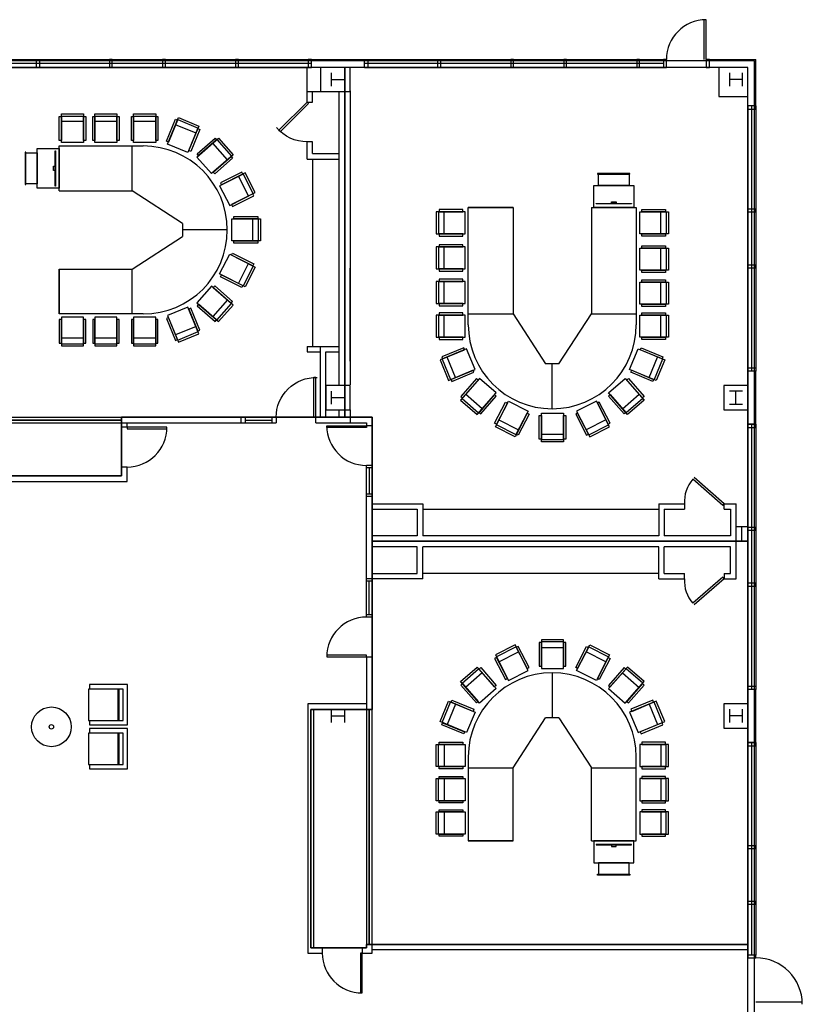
# Model space of a CAD drawing. Header units: inches. Extents: x -79 to 3853, y -268 to 2165.
# Tile 14 of 14: x 2963 to 3671, y 1238 to 2129. Entities that reach past the tile are written whole.
import ezdxf

# ---------------------------------------------------------------- set-up
doc = ezdxf.new("R2010")
doc.units = ezdxf.units.IN
doc.header["$MEASUREMENT"] = 0
doc.layers.get('0').update_dxf_attribs({"linetype": 'CONTINUOUS'})
for name, color, linetype in [('A-GLAZ', 8, 'CONTINUOUS'), ('A-WALL', 7, 'CONTINUOUS'), ('I-DOOR', 9, 'CONTINUOUS'), ('I-EQPM', 8, 'CONTINUOUS'), ('I-FLOR-CASE', 8, 'CONTINUOUS'), ('I-FURN', 8, 'CONTINUOUS'), ('I-FURN-CHAR', 9, 'CONTINUOUS'), ('I-FURN-CONF', 9, 'CONTINUOUS'), ('I-GLAZ', 8, 'CONTINUOUS'), ('I-WALL', 8, 'CONTINUOUS'), ('S-COLS', 7, 'CONTINUOUS'), ('triGrossAreaLayer', 7, 'CONTINUOUS'), ('triLabelLayer', 7, 'CONTINUOUS'), ('triMeasuredGrossAreaLayer', 7, 'CONTINUOUS'), ('triSpaceLayer', 7, 'CONTINUOUS')]:
    doc.layers.add(name, color=color, linetype=linetype)
doc.styles.add('FDC_SPC', font='ROMANS.SHX', dxfattribs={"height": 12})

# ---------------------------------------------------------------- blocks, each defined once
blk = doc.blocks.new('DR1H45')
for p, q in [((-0.5, 0), (0.207, 0.707)), ((-0.465, -0.035), (0.242, 0.672)), ((0.207, 0.707), (0.242, 0.672)), ((-0.5, 0), (-0.465, -0.035))]:
    blk.add_line(p, q)
blk.add_arc((-0.5, 0), 1, 0, 50.1944)
blk = doc.blocks.new('DR1H90')
for p, q in [((-0.5, 0), (-0.5, 1)), ((-0.5, 1), (-0.45, 1)), ((-0.45, 0), (-0.45, 1)), ((-0.5, 0), (-0.45, 0))]:
    blk.add_line(p, q)
blk.add_arc((-0.5, 0), 1, 0, 91.707)
blk = doc.blocks.new('PODIUM')
for points in [[(-3, -20), (17, -20), (17, 16), (-3, 16)], [(0.375, 14), (0.375, -18), (0.625, -18), (0.625, 14)], [(17, -16), (27.25, -16), (27.25, 12), (17, 12)], [(27.25, 12.625), (28, 12.625), (28, -16.625), (27.25, -16.625)], [(0.625, 0), (0.625, -4), (2.125, -4), (2.125, 0)]]:
    blk.add_lwpolyline(points, close=True)
blk = doc.blocks.new('12PSTG05')
for p, q in [((-26, -10), (-26, 10)), ((-24, -10), (-24, 10)), ((-19, 10), (-19, -10))]:
    blk.add_line(p, q)
blk.add_lwpolyline([(-26, 10), (0, 10), (0, -10), (-26, -10)])
for points in [[(-23.5, 10), (-23.5, 12), (-2, 12), (-2, 10)], [(-23.5, -12), (-23.5, -10), (-2, -10), (-2, -12)]]:
    blk.add_lwpolyline(points, close=True)
blk = doc.blocks.new('WINDQF')
for p, q in [((-0.5, 0), (0.5, 0)), ((0.5, -0.5), (-0.5, -0.5)), ((-0.5, -1), (0.5, -1))]:
    blk.add_line(p, q)

msp = doc.modelspace()

# ---------------------------------------------------------------- linework, layer by layer
at = {"layer": 'A-GLAZ'}
for p, q in [((3274.62, 2092.62), (3545.12, 2092.62)), ((3545.12, 2088.94), (3274.62, 2088.94)), ((3274.62, 2085.25), (3545.12, 2085.25)), ((3621.25, 1474.62), (3621.25, 1282.12)), ((3624.94, 1282.12), (3624.94, 1474.62)), ((3628.62, 1474.62), (3628.62, 1282.12))]:
    msp.add_line(p, q, dxfattribs=at)
at = {"layer": 'A-GLAZ', "flags": 128}
for points in [[(2977.88, 2085.25), (2977.88, 2092.62), (2980.38, 2092.62), (2980.38, 2085.25)], [(3046.38, 2085.25), (3046.38, 2092.62), (3043.88, 2092.62), (3043.88, 2085.25)], [(3094.38, 2085.25), (3094.38, 2092.62), (3091.88, 2092.62), (3091.88, 2085.25)], [(3160.38, 2085.25), (3160.38, 2092.62), (3157.88, 2092.62), (3157.88, 2085.25)], [(3226.62, 2085.25), (3226.62, 2092.62), (3223.62, 2092.62), (3223.62, 2085.25)], [(3274.62, 2085.25), (3274.62, 2092.62), (3277.62, 2092.62), (3277.62, 2085.25)], [(3340.88, 2085.25), (3340.88, 2092.62), (3343.38, 2092.62), (3343.38, 2085.25)], [(3409.38, 2085.25), (3409.38, 2092.62), (3406.88, 2092.62), (3406.88, 2085.25)], [(3457.38, 2085.25), (3457.38, 2092.62), (3454.88, 2092.62), (3454.88, 2085.25)], [(3523.38, 2085.25), (3523.38, 2092.62), (3520.88, 2092.62), (3520.88, 2085.25)], [(3547.62, 2085.25), (3547.62, 2092.62), (3545.12, 2092.62), (3545.12, 2085.25)], [(3586.62, 2085.25), (3586.62, 2092.62), (3583.62, 2092.62), (3583.62, 2085.25)], [(3586.62, 2085.25), (3586.62, 2092.62), (3583.62, 2092.62), (3583.62, 2085.25)], [(3628.62, 2047.62), (3628.62, 2050.62), (3621.25, 2050.62), (3621.25, 2047.62)], [(3628.62, 1954.62), (3628.62, 1957.12), (3621.25, 1957.12), (3621.25, 1954.62)], [(3628.62, 1904.12), (3628.62, 1906.62), (3621.25, 1906.62), (3621.25, 1904.12)], [(3628.62, 1813.62), (3628.62, 1810.62), (3621.25, 1810.62), (3621.25, 1813.62)], [(3628.62, 1759.62), (3628.62, 1762.62), (3621.25, 1762.62), (3621.25, 1759.62)], [(3628.62, 1666.62), (3628.62, 1669.12), (3621.25, 1669.12), (3621.25, 1666.62)], [(3628.62, 1616.12), (3628.62, 1618.62), (3621.25, 1618.62), (3621.25, 1616.12)], [(3628.62, 1525.62), (3628.62, 1522.62), (3621.25, 1522.62), (3621.25, 1525.62)], [(3628.62, 1471.62), (3628.62, 1474.62), (3621.25, 1474.62), (3621.25, 1471.62)], [(3628.62, 1378.62), (3628.62, 1381.12), (3621.25, 1381.12), (3621.25, 1378.62)], [(3628.62, 1328.12), (3628.62, 1330.62), (3621.25, 1330.62), (3621.25, 1328.12)], [(3621.25, 1279.62), (3628.62, 1279.62), (3628.62, 1282.12), (3621.25, 1282.12)]]:
    msp.add_lwpolyline(points, close=True, dxfattribs=at)
at = {"layer": 'A-WALL'}
for p, q in [((3226.62, 2092.62), (3274.62, 2092.62)), ((3274.62, 2085.25), (3226.62, 2085.25)), ((3586.62, 2092.62), (3628.62, 2092.62)), ((3621.25, 2085.25), (3586.62, 2085.25)), ((3621.25, 2050.62), (3621.25, 2085.25)), ((3628.62, 2050.62), (3628.62, 2092.62)), ((3621.25, 1810.62), (3621.25, 1762.62)), ((3628.62, 1810.62), (3621.25, 1810.62)), ((3628.62, 1762.62), (3628.62, 1810.62)), ((3621.25, 1762.62), (3628.62, 1762.62)), ((3628.62, 1522.62), (3621.25, 1522.62)), ((3621.25, 1522.62), (3621.25, 1474.62)), ((3628.62, 1474.62), (3628.62, 1522.62)), ((3621.25, 1474.62), (3628.62, 1474.62))]:
    msp.add_line(p, q, dxfattribs=at)
at = {"layer": 'I-DOOR'}
for p, q in [((3581.62, 2128.62), (3581.62, 2092.62)), ((3583.62, 2092.62), (3583.62, 2128.62)), ((3598.7, 1689.09), (3571.54, 1712.73)), ((3600.01, 1690.6), (3572.86, 1714.24)), ((3598.7, 1689.09), (3600.01, 1690.6)), ((3598.7, 1624.11), (3571.54, 1600.48)), ((3600.01, 1622.6), (3572.86, 1598.97)), ((3598.7, 1624.11), (3600.01, 1622.6)), ((3276.35, 1588.07), (3276.35, 1589.57)), ((3670.62, 1239.62), (3628.62, 1239.62))]:
    msp.add_line(p, q, dxfattribs=at)
for points in [[(3059.81, 1758.31), (3095.81, 1758.31), (3095.81, 1759.81), (3059.81, 1759.81)], [(3276.35, 1759.73), (3240.35, 1759.73), (3240.35, 1761.23), (3276.35, 1761.23)], [(3276.35, 1553.57), (3240.35, 1553.57), (3240.35, 1552.07), (3276.35, 1552.07)], [(3270.85, 1283.89), (3270.85, 1247.89), (3272.35, 1247.89), (3272.35, 1283.89)]]:
    msp.add_lwpolyline(points, close=True, dxfattribs=at)
for centre, radius, start, end in [((3583.62, 2092.62), 36, 90, 180), ((3059.81, 1759.81), 36, 270, 0), ((3276.35, 1761.23), 36, 180, 270), ((3594.74, 1692.49), 30.79, 138.89428, 183.50927), ((3594.74, 1620.72), 30.79, 176.49073, 221.10572), ((3276.35, 1552.07), 36, 90, 180), ((3272.35, 1283.89), 36, 180, 270), ((3628.62, 1237.62), 42, 0, 90)]:
    msp.add_arc(centre, radius, start, end, dxfattribs=at)
at = {"layer": 'I-EQPM'}
for points in [[(3261.62, 1819.75), (3261.62, 1903.75)], [(3481.55, 1291.89), (3397.55, 1291.89)]]:
    msp.add_lwpolyline(points, dxfattribs=at)
at = {"layer": 'I-FLOR-CASE'}
for p, q in [((3227.62, 2002.55), (3227.62, 1833.01)), ((3327.25, 1685.6), (3540.78, 1685.6)), ((3540.78, 1627.6), (3327.25, 1627.6))]:
    msp.add_line(p, q, dxfattribs=at)
at = {"layer": 'I-FURN'}
for radius in [18, 1.99]:
    msp.add_circle((2991.26, 1488.72), radius, dxfattribs=at)
at = {"layer": 'I-FURN-CHAR'}
for p, q in [((3025.75, 1526.92), (3025.75, 1522.92)), ((3060.25, 1526.92), (3025.75, 1526.92)), ((3060.25, 1490.42), (3060.25, 1526.92)), ((3056.25, 1522.92), (3024.75, 1522.92)), ((3024.75, 1522.92), (3024.75, 1494.42)), ((3051.25, 1522.92), (3051.25, 1494.42)), ((3052.25, 1522.92), (3052.25, 1494.42)), ((3056.25, 1494.42), (3056.25, 1522.92)), ((3024.75, 1494.42), (3056.25, 1494.42)), ((3025.75, 1494.42), (3025.75, 1490.42)), ((3025.75, 1490.42), (3060.25, 1490.42)), ((3056.25, 1483.12), (3024.75, 1483.12)), ((3024.75, 1483.12), (3024.75, 1454.62)), ((3025.75, 1487.12), (3025.75, 1483.12)), ((3060.25, 1487.12), (3025.75, 1487.12)), ((3051.25, 1483.12), (3051.25, 1454.62)), ((3052.25, 1483.12), (3052.25, 1454.62)), ((3056.25, 1454.62), (3056.25, 1483.12)), ((3060.25, 1450.62), (3060.25, 1487.12)), ((3024.75, 1454.62), (3056.25, 1454.62)), ((3025.75, 1454.62), (3025.75, 1450.62)), ((3025.75, 1450.62), (3060.25, 1450.62))]:
    msp.add_line(p, q, dxfattribs=at)
at = {"layer": 'I-FURN-CONF'}
for p, q in [((2998.39, 2014.34), (3074.39, 2014.34)), ((2998.39, 1973.78), (2998.39, 2014.34)), ((3064.39, 1973.78), (3064.39, 2014.34)), ((2998.39, 1973.78), (3064.39, 1973.78)), ((3109.83, 1944.34), (3064.39, 1973.78)), ((3368.38, 1852.59), (3368.38, 1958.59)), ((3368.38, 1958.59), (3408.95, 1958.59)), ((3408.95, 1958.59), (3408.95, 1862.59)), ((3479.82, 1958.59), (3479.82, 1862.59)), ((3479.82, 1958.59), (3520.38, 1958.59)), ((3520.38, 1958.59), (3520.38, 1852.59)), ((3109.83, 1944.34), (3109.83, 1932.34)), ((3150.39, 1938.34), (3109.83, 1938.34)), ((3064.39, 1902.9), (3109.83, 1932.34)), ((2998.39, 1902.9), (3064.39, 1902.9)), ((2998.39, 1862.34), (2998.39, 1902.9)), ((3064.39, 1862.34), (3064.39, 1902.9)), ((3074.39, 1862.34), (2998.39, 1862.34)), ((3368.38, 1862.59), (3408.95, 1862.59)), ((3408.95, 1862.59), (3438.38, 1817.15)), ((3450.38, 1817.15), (3479.82, 1862.59)), ((3479.82, 1862.59), (3520.38, 1862.59)), ((3450.38, 1817.15), (3438.38, 1817.15)), ((3444.38, 1776.59), (3444.38, 1817.15)), ((3444.38, 1537.54), (3444.38, 1496.98)), ((3408.95, 1451.54), (3438.38, 1496.98)), ((3450.38, 1496.98), (3438.38, 1496.98)), ((3450.38, 1496.98), (3479.82, 1451.54)), ((3368.38, 1461.54), (3368.38, 1385.54)), ((3520.38, 1385.54), (3520.38, 1461.54)), ((3368.38, 1451.54), (3408.95, 1451.54)), ((3408.95, 1385.54), (3408.95, 1451.54)), ((3479.82, 1385.54), (3479.82, 1451.54)), ((3479.82, 1451.54), (3520.38, 1451.54)), ((3368.38, 1385.54), (3408.95, 1385.54)), ((3479.82, 1385.54), (3520.38, 1385.54))]:
    msp.add_line(p, q, dxfattribs=at)
for points in [[(3408.95, 1958.59), (3368.38, 1958.59)], [(2998.39, 1902.9), (2998.39, 1862.34)], [(3408.95, 1385.54), (3368.38, 1385.54)]]:
    msp.add_lwpolyline(points, dxfattribs=at)
for centre, start, end in [((3074.39, 1938.34), 270, 90), ((3444.38, 1852.59), 180, 0), ((3444.38, 1461.54), 0, 180)]:
    msp.add_arc(centre, 76, start, end, dxfattribs=at)
at = {"layer": 'I-GLAZ'}
for p, q in [((3166.62, 1768.81), (3190.62, 1768.81)), ((3166.62, 1766.31), (3190.62, 1766.31)), ((3166.62, 1763.81), (3190.62, 1763.81)), ((3276.35, 1699.23), (3276.35, 1723.23)), ((3278.85, 1723.23), (3278.85, 1699.23)), ((3281.35, 1699.23), (3281.35, 1723.23)), ((3276.35, 1590.07), (3276.35, 1620.6)), ((3278.85, 1590.07), (3278.85, 1620.6)), ((3281.35, 1590.07), (3281.35, 1620.6))]:
    msp.add_line(p, q, dxfattribs=at)
at = {"layer": 'I-WALL'}
for p, q in [((3222.62, 2054.09), (3222.62, 2085.25)), ((3222.62, 2063.62), (3256.62, 2063.62)), ((3227.62, 2054.09), (3227.62, 2063.62)), ((3251.62, 1797.62), (3251.62, 2063.62)), ((3256.62, 1797.62), (3256.62, 2063.62)), ((3261.62, 2064.16), (3261.62, 1798.16)), ((3222.62, 2054.09), (3227.62, 2054.09)), ((3227.62, 2018.09), (3222.62, 2018.09)), ((3222.62, 2002.55), (3222.62, 2018.09)), ((3227.62, 2007.55), (3227.62, 2018.09)), ((3227.62, 2007.55), (3251.62, 2007.55)), ((3222.62, 2002.55), (3251.62, 2002.55)), ((3222.62, 1833.01), (3222.62, 1828.01)), ((3222.62, 1833.01), (3251.62, 1833.01)), ((3222.62, 1828.01), (3234.62, 1828.01)), ((3234.62, 1768.81), (3234.62, 1833.01)), ((3239.62, 1828.01), (3251.62, 1828.01)), ((3239.62, 1768.81), (3239.62, 1828.01)), ((3251.62, 1768.81), (3251.62, 1775.62)), ((3256.62, 1768.81), (3256.62, 1775.62)), ((3261.62, 1775.62), (3261.62, 1763.81)), ((2912.13, 1768.81), (3166.62, 1768.81)), ((3162.62, 1768.81), (3162.62, 1763.81)), ((3166.62, 1768.81), (3166.62, 1763.81)), ((3190.62, 1768.81), (3190.62, 1763.81)), ((3190.62, 1768.81), (3194.62, 1768.81)), ((3194.62, 1768.81), (3194.62, 1763.81)), ((3230.62, 1763.81), (3230.62, 1768.81)), ((3230.62, 1768.81), (3234.62, 1768.81)), ((3239.62, 1768.81), (3281.35, 1768.81)), ((3281.35, 1761.23), (3281.35, 1768.81)), ((2609.68, 1763.81), (3166.62, 1763.81)), ((3054.81, 1759.81), (3054.81, 1763.81)), ((3059.81, 1759.81), (3054.81, 1759.81)), ((3059.81, 1759.81), (3059.81, 1763.81)), ((3190.62, 1763.81), (3194.62, 1763.81)), ((3230.62, 1763.81), (3276.35, 1763.81)), ((3276.35, 1763.81), (3276.35, 1761.23)), ((3281.35, 1761.23), (3276.35, 1761.23)), ((3054.81, 1715.81), (3054.81, 1723.81)), ((3059.81, 1723.81), (3054.81, 1723.81)), ((3059.81, 1710.81), (3059.81, 1723.81)), ((3281.35, 1725.23), (3276.35, 1725.23)), ((3276.35, 1723.23), (3276.35, 1725.23)), ((3281.35, 1723.23), (3276.35, 1723.23)), ((3281.35, 1723.23), (3281.35, 1725.23)), ((2721.44, 1710.81), (3059.81, 1710.81)), ((2726.44, 1715.81), (3054.81, 1715.81)), ((3281.35, 1699.23), (3276.35, 1699.23)), ((3276.35, 1620.6), (3276.35, 1699.23)), ((3281.35, 1697.23), (3276.35, 1697.23)), ((3281.35, 1656.6), (3281.35, 1699.23)), ((3281.35, 1690.6), (3327.25, 1690.6)), ((3281.35, 1685.6), (3322.25, 1685.6)), ((3322.25, 1685.6), (3322.25, 1661.6)), ((3327.25, 1690.6), (3327.25, 1661.6)), ((3540.78, 1690.6), (3540.78, 1661.6)), ((3540.78, 1690.6), (3564.01, 1690.6)), ((3545.78, 1685.6), (3564.01, 1685.6)), ((3545.78, 1685.6), (3545.78, 1661.6)), ((3564.01, 1690.6), (3564.01, 1685.6)), ((3600.01, 1685.6), (3600.01, 1690.6)), ((3600.01, 1690.6), (3610.69, 1690.6)), ((3600.01, 1685.6), (3605.69, 1685.6)), ((3605.69, 1685.6), (3605.69, 1661.6)), ((3610.69, 1622.6), (3610.69, 1690.6)), ((3621.25, 1669.62), (3610.69, 1669.62)), ((3615.69, 1669.62), (3615.69, 1656.6)), ((3322.25, 1661.6), (3281.35, 1661.6)), ((3540.78, 1661.6), (3327.25, 1661.6)), ((3605.69, 1661.6), (3545.78, 1661.6)), ((3621.25, 1651.6), (3621.25, 1661.6)), ((3621.25, 1656.6), (3281.35, 1656.6)), ((3281.35, 1620.6), (3281.35, 1651.6)), ((3322.25, 1651.6), (3281.35, 1651.6)), ((3322.25, 1627.6), (3322.25, 1651.6)), ((3540.78, 1651.6), (3327.25, 1651.6)), ((3327.25, 1622.6), (3327.25, 1651.6)), ((3540.78, 1622.6), (3540.78, 1651.6)), ((3545.78, 1627.6), (3545.78, 1651.6)), ((3605.69, 1651.6), (3545.78, 1651.6)), ((3605.69, 1627.6), (3605.69, 1651.6)), ((3327.25, 1622.6), (3276.35, 1622.6)), ((3281.35, 1627.6), (3322.25, 1627.6)), ((3540.78, 1622.6), (3564.01, 1622.6)), ((3545.78, 1627.6), (3564.01, 1627.6)), ((3564.01, 1622.6), (3564.01, 1627.6)), ((3600.01, 1627.6), (3600.01, 1622.6)), ((3600.01, 1627.6), (3605.69, 1627.6)), ((3600.01, 1622.6), (3610.69, 1622.6)), ((3281.35, 1620.6), (3276.35, 1620.6)), ((3281.35, 1590.07), (3276.35, 1590.07)), ((3276.35, 1588.07), (3276.35, 1590.07)), ((3281.35, 1588.07), (3276.35, 1588.07)), ((3281.35, 1588.07), (3281.35, 1590.07)), ((3276.35, 1552.07), (3276.35, 1288.89)), ((3276.35, 1552.07), (3281.35, 1552.07)), ((3281.35, 1283.89), (3281.35, 1552.07)), ((3223.35, 1509.44), (3223.35, 1283.89)), ((3276.35, 1509.44), (3223.35, 1509.44)), ((3228.35, 1504.44), (3228.35, 1288.89)), ((3276.35, 1504.44), (3228.35, 1504.44)), ((3223.35, 1283.89), (3236.35, 1283.89)), ((3228.35, 1288.89), (3236.35, 1288.89)), ((3236.35, 1288.89), (3236.35, 1283.89)), ((3272.35, 1288.89), (3272.35, 1283.89)), ((3272.35, 1288.89), (3276.35, 1288.89)), ((3272.35, 1283.89), (3281.35, 1283.89)), ((3621.25, 1291.89), (3281.35, 1291.89)), ((3621.25, 1286.89), (3281.35, 1286.89))]:
    msp.add_line(p, q, dxfattribs=at)
at = {"layer": 'S-COLS'}
for p, q in [((3595.25, 2085.25), (3595.25, 2059.25)), ((3595.25, 2059.25), (3621.25, 2059.25))]:
    msp.add_line(p, q, dxfattribs=at)
for points in [[(3234.62, 2063.62), (3261.62, 2063.62), (3261.62, 2085.25), (3234.62, 2085.25)], [(3239.62, 1775.62), (3261.62, 1775.62), (3261.62, 1797.62), (3239.62, 1797.62)], [(3599.62, 1775.62), (3621.62, 1775.62), (3621.62, 1797.62), (3599.62, 1797.62)], [(3599.62, 1487.62), (3621.62, 1487.62), (3621.62, 1509.62), (3599.62, 1509.62)], [(3599.62, 1487.62), (3621.62, 1487.62), (3621.62, 1509.62), (3599.62, 1509.62)]]:
    msp.add_lwpolyline(points, close=True, dxfattribs=at)
at = {"layer": 'S-COLS', "flags": 128}
for points in [[(3244.62, 2068.62), (3244.62, 2080.62)], [(3256.62, 2068.62), (3256.62, 2080.62)], [(3604.62, 2080.62), (3604.62, 2068.62)], [(3616.62, 2068.62), (3616.62, 2080.62)], [(3244.62, 2074.62), (3256.62, 2074.62)], [(3616.62, 2074.62), (3604.62, 2074.62)], [(3244.62, 1780.62), (3244.62, 1792.62)], [(3256.62, 1780.62), (3256.62, 1792.62)], [(3616.62, 1792.62), (3604.62, 1792.62)], [(3610.62, 1780.62), (3610.62, 1792.62)], [(3244.62, 1786.62), (3256.62, 1786.62)], [(3604.62, 1780.62), (3616.62, 1780.62)], [(3244.62, 1492.62), (3244.62, 1504.62)], [(3244.62, 1498.62), (3256.62, 1498.62)], [(3256.62, 1492.62), (3256.62, 1504.62)], [(3604.62, 1504.62), (3604.62, 1492.62)], [(3616.62, 1498.62), (3604.62, 1498.62)], [(3616.62, 1492.62), (3616.62, 1504.62)]]:
    msp.add_lwpolyline(points, dxfattribs=at)
at = {"layer": 'triGrossAreaLayer'}
msp.add_lwpolyline([(1313.6, -117.94), (1433.2, -170.25), (1479.07, -185.98), (1609.44, -218.79), (1653.61, -226.03), (1663.33, -159.69), (1771.59, -169.88), (1849.66, -169.88), (1957.92, -159.69), (1967.64, -226.03), (2011.81, -218.79), (2142.15, -185.98), (2165.17, -178.08), (2167.51, -177.27), (2188.08, -170.25), (2308.19, -117.71), (2350.94, -94.65), (2481.05, -7.82), (2528.9, 31.62), (2548.88, 31.62), (2548.88, -6), (3627.25, -6), (3627.25, 2091.25), (-6, 2091.25)], dxfattribs=at)
at = {"layer": 'triMeasuredGrossAreaLayer'}
msp.add_lwpolyline([(2554.88, 0), (3621.25, 0), (3621.25, 2085.25), (0, 2085.25)], dxfattribs=at)
at = {"layer": 'triSpaceLayer'}
for points in [[(3256.62, 2085.25), (2907.12, 2085.25), (2907.12, 1766.31), (3054.81, 1766.31), (3054.81, 1768.81), (3256.62, 1768.81)], [(3621.25, 2085.25), (3256.62, 2085.25), (3256.62, 1768.81), (3281.34, 1768.81), (3281.34, 1656.59), (3621.25, 1656.59)], [(3054.81, 1766.31), (2907.12, 1766.31), (2800, 1766.31), (2726.44, 1766.31), (2726.44, 1715.81), (3054.81, 1715.81)], [(3281.34, 1656.59), (3281.34, 1504.44), (3278.84, 1504.44), (3278.84, 1291.88), (3621.25, 1291.88), (3621.25, 1656.59)], [(3278.84, 1504.44), (3225.84, 1504.44), (3225.84, 1288.88), (3276.34, 1288.88), (3276.34, 1291.88), (3278.84, 1291.88)]]:
    msp.add_lwpolyline(points, close=True, dxfattribs=at)
msp.add_lwpolyline([(2941.03, 885.62), (3188.62, 885.62), (3188.62, 1199.72), (3269.75, 1199.72), (3269.75, 1197.19), (3363.47, 1197.19), (3363.47, 1199.72), (3621.25, 1199.72), (3621.25, 1291.88), (3276.34, 1291.88), (3276.34, 1288.88), (3225.84, 1288.88), (3225.84, 1504.44), (3281.34, 1504.44), (3281.34, 1768.81), (3054.81, 1768.81), (3054.81, 1715.81), (2726.44, 1715.81)], dxfattribs=at)

# ---------------------------------------------------------------- block references
at = {"layer": 'A-GLAZ', "xscale": 312, "yscale": 7.374999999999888, "zscale": 1e-06}
msp.add_blockref('WINDQF', (3070.62, 2092.62), dxfattribs=at)
at = {"layer": 'A-GLAZ', "xscale": 239.9999999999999, "rotation": 270}
for p, yscale, zscale in [((3628.62, 1930.62), 7.374999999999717, 1e-05), ((3628.62, 1642.62), 7.374999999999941, 1e-06)]:
    msp.add_blockref('WINDQF', p, dxfattribs=dict(at, yscale=yscale, zscale=zscale))
at = {"layer": 'I-DOOR', "xscale": -36, "yscale": 36, "zscale": 0.001, "rotation": 90}
msp.add_blockref('DR1H45', (3222.62, 2036.09), dxfattribs=at)
at = {"layer": 'I-DOOR', "xscale": -36, "yscale": 36, "zscale": 0.001}
msp.add_blockref('DR1H90', (3212.62, 1768.81), dxfattribs=at)
at = {"layer": 'I-FURN-CONF', "zscale": -1}
for p, rotation in [((3010.42, 2017.45), 270), ((3040.6, 2017.45), 270), ((3075.63, 2017.45), 270), ((3105.58, 2012.22), 247.5000000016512), ((3129.56, 1996.85), 221.2212137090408), ((3523.5, 1944.76), 180), ((3523.5, 1911.86), 180), ((3523.5, 1881.09), 180), ((3523.5, 1851.35), 180), ((3518.26, 1821.4), 157.5000000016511), ((3502.9, 1797.42), 131.2212137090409), ((3386.09, 1516.71), 311.2212137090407), ((3370.73, 1492.73), 337.5000000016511)]:
    msp.add_blockref('12PSTG05', p, dxfattribs=dict(at, rotation=rotation))
at = {"layer": 'I-FURN-CONF', "xscale": -1}
msp.add_blockref('PODIUM', (2995.39, 1996.06), dxfattribs=at)
for name, p, rotation in [('12PSTG05', (3148.02, 1969.33), 27.01731202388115), ('PODIUM', (3502.1, 1961.59), 270), ('12PSTG05', (3475.38, 1778.96), 297.0173120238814), ('12PSTG05', (3413.62, 1535.17), 117.0173120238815), ('12PSTG05', (3444.59, 1541.57), 89.99746468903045)]:
    msp.add_blockref(name, p, dxfattribs=dict(at, rotation=rotation))
at = {"layer": 'I-FURN-CONF', "xscale": -1, "zscale": -1}
for p, rotation in [((3365.5, 1944.76), 180), ((3365.5, 1913.04), 180), ((3129.56, 1880.05), 318.7787862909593), ((3365.5, 1881.68), 180), ((3105.58, 1864.69), 292.4999999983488), ((3365.5, 1851.35), 180), ((3010.42, 1859.45), 270), ((3040.6, 1859.45), 270), ((3075.63, 1859.45), 270), ((3370.73, 1821.4), 202.4999999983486), ((3386.09, 1797.42), 228.7787862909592), ((3502.9, 1516.71), 48.7787862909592), ((3518.26, 1492.73), 22.49999999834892)]:
    msp.add_blockref('12PSTG05', p, dxfattribs=dict(at, rotation=rotation))
at = {"layer": 'I-FURN-CONF'}
for name, p, rotation in [('12PSTG05', (3154.42, 1938.54), 180.0025353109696), ('12PSTG05', (3148.02, 1907.57), 152.9826879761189), ('12PSTG05', (3413.62, 1778.96), 62.98268797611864), ('12PSTG05', (3444.59, 1772.56), 90.0025353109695), ('12PSTG05', (3475.38, 1535.17), 242.9826879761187), ('PODIUM', (3502.1, 1382.54), 270)]:
    msp.add_blockref(name, p, dxfattribs=dict(at, rotation=rotation))
at = {"layer": 'I-FURN-CONF', "zscale": -1}
for p in [(3365.5, 1462.78), (3365.5, 1431.87), (3365.5, 1401.69)]:
    msp.add_blockref('12PSTG05', p, dxfattribs=at)
at = {"layer": 'I-FURN-CONF', "xscale": -1, "zscale": -1}
for p in [(3523.5, 1462.78), (3523.5, 1431.87), (3523.5, 1401.69)]:
    msp.add_blockref('12PSTG05', p, dxfattribs=at)

# ---------------------------------------------------------------- texts
at = {"layer": 'triLabelLayer', "color": 7, "char_height": 12, "attachment_point": 5, "style": 'FDC_SPC'}
for insert in [(3081.88, 1925.78), (3438.94, 1870.92), (3450.05, 1474.23), (3252.34, 1396.66)]:
    msp.add_mtext('{\\fSansSerif;\\H0.01;}', dxfattribs=dict(at, insert=insert))

doc.saveas('drawing.dxf')
